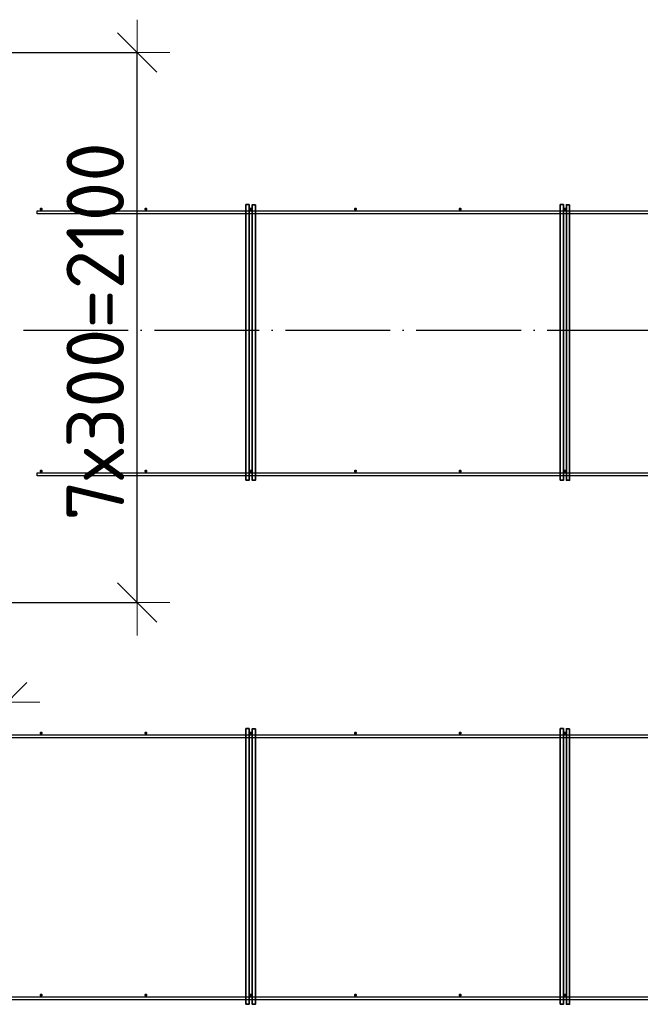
# Model space of a CAD drawing. Header units: millimetres. Extents: x -3725 to 93325, y -74170 to 82591.
# Tile 111 of 139: x 69468 to 71838, y 50767 to 54525. Entities that reach past the tile are written whole.
import ezdxf

# ---------------------------------------------------------------- set-up
doc = ezdxf.new("R2010")
doc.units = ezdxf.units.MM
doc.header["$PDMODE"] = 65
for name, pattern in [('______11', [500, 400, -50, 0, -50]), ('______3', [500, 400, -100]), ('______5', [1100, 800, -100, 100, -100])]:
    doc.linetypes.add(name, pattern=pattern)
doc.layers.add('Арм.стержн. Фиксатор', color=7, linetype='Continuous', lineweight=35, true_color=0x501e0f)
doc.layers.add('Осевая линия_ общее', color=7, linetype='______5', lineweight=13, true_color=0xa0a0a0)
doc.layers.add('Балка_ общее', color=7, linetype='______3', lineweight=13)
doc.layers.add('Размерная линия_ общее', color=7, linetype='Continuous', lineweight=13)
doc.styles.add('ISOCPEUR', font='ISOCPEUR')
doc.dimstyles.new('DIMSTYLE_3', dxfattribs={"dimtxt": 220, "dimasz": 250, "dimexe": 0, "dimexo": 0, "dimgap": 110, "dimtad": 2, "dimdec": 0, "dimrnd": 5, "dimzin": 12, "dimdsep": 46, "dimtxsty": 'ISOCPEUR', "dimblk1": 'ALL_ML_STRICH', "dimblk2": 'ALL_ML_STRICH', "dimsah": 1, "dimcen": 0, "dimclrd": 7, "dimclre": 256, "dimclrt": 7, "dimadec": 0, "dimazin": 0, "dimtfac": 1, "dimtdec": 0, "dimtix": 1, "dimtmove": 2, "dimatfit": 3, "dimfxl": 0, "dimtzin": 0, "dimlwd": 0, "dimlwe": -3, "dimarcsym": 0})

# ---------------------------------------------------------------- blocks, each defined once
blk = doc.blocks.new('СЛОЖНЫЙ_ОБЪЕКТ_5')
at = {"layer": 'Осевая линия_ общее', "color": 253, "linetype": '______11', "lineweight": -3, "true_color": 0xa0a0a0, "transparency": 33554687}
blk.add_line((57980, 53340), (76830, 53340), dxfattribs=at)
blk = doc.blocks.new('ALL_ML_STRICH')
at = {"color": 0, "linetype": 'ByBlock', "lineweight": -2}
for p, q in [((0, -0.5), (0, 0.5)), ((-0.3, -0.3), (0.3, 0.3)), ((-1, 0), (0.5, 0))]:
    blk.add_line(p, q, dxfattribs=at)
blk = doc.blocks.new('*D134')
at = {"layer": 'DEFPOINTS', "color": 7, "linetype": 'Continuous', "lineweight": 13, "transparency": 33554687}
for p in [(68770, 53794), (69420, 52294), (68770, 51920.7)]:
    blk.add_point(p, dxfattribs=at)
at = {"layer": 'Размерная линия_ общее', "color": 253, "linetype": 'Continuous', "lineweight": -2, "true_color": 0xa0a0a0, "transparency": 33554687}
for p, q in [((68770, 53694), (68770, 51920.7)), ((69420, 52194), (69420, 51920.7))]:
    blk.add_line(p, q, dxfattribs=at)
at = {"layer": 'Размерная линия_ общее', "color": 7, "linetype": 'Continuous', "lineweight": -2, "transparency": 33554687}
blk.add_line((68770, 51920.7), (69420, 51920.7), dxfattribs=at)
at = {"layer": 'Размерная линия_ общее', "color": 7, "linetype": 'Continuous', "lineweight": 13, "transparency": 33554687, "xscale": 250, "yscale": 250, "zscale": 250, "rotation": 180}
blk.add_blockref('ALL_ML_STRICH', (68770, 51920.7), dxfattribs=at)
at = {"layer": 'Размерная линия_ общее', "color": 7, "linetype": 'Continuous', "lineweight": 13, "transparency": 33554687, "xscale": 250, "yscale": 250, "zscale": 250}
blk.add_blockref('ALL_ML_STRICH', (69420, 51920.7), dxfattribs=at)
at = {"layer": 'Размерная линия_ общее', "color": 7, "linetype": 'Continuous', "lineweight": 13, "transparency": 33554687, "insert": (69106, 52080.7), "char_height": 220, "width": 660, "attachment_point": 5, "style": 'ISOCPEUR'}
blk.add_mtext('\\A1;{650}', dxfattribs=at)
blk = doc.blocks.new('*D140')
at = {"layer": 'DEFPOINTS', "color": 7, "linetype": 'Continuous', "lineweight": 13, "transparency": 33554687}
for p in [(68651, 54400), (69312.8, 52300), (69916.4, 52300)]:
    blk.add_point(p, dxfattribs=at)
at = {"layer": 'Размерная линия_ общее', "color": 253, "linetype": 'Continuous', "lineweight": -2, "true_color": 0xa0a0a0, "transparency": 33554687}
for p, q in [((68751, 54400), (69916.4, 54400)), ((69412.8, 52300), (69916.4, 52300))]:
    blk.add_line(p, q, dxfattribs=at)
at = {"layer": 'Размерная линия_ общее', "color": 7, "linetype": 'Continuous', "lineweight": -2, "transparency": 33554687}
blk.add_line((69916.4, 52300), (69916.4, 54400), dxfattribs=at)
at = {"layer": 'Размерная линия_ общее', "color": 7, "linetype": 'Continuous', "lineweight": 13, "transparency": 33554687, "xscale": 250, "yscale": 250, "zscale": 250}
for p, rotation in [((69916.4, 54400), 90), ((69916.4, 52300), 270)]:
    blk.add_blockref('ALL_ML_STRICH', p, dxfattribs=dict(at, rotation=rotation))
at = {"layer": 'Размерная линия_ общее', "color": 7, "linetype": 'Continuous', "lineweight": 13, "transparency": 33554687, "insert": (69646.4, 52613), "char_height": 220, "width": 11, "attachment_point": 1, "rotation": 90, "line_spacing_factor": 0.60241, "style": 'ISOCPEUR'}
blk.add_mtext('7х300=2100', dxfattribs=at)

msp = doc.modelspace()

# ---------------------------------------------------------------- hatches: boundary and pattern name
at = {"layer": 'Арм.стержн. Фиксатор', "linetype": 'Continuous', "lineweight": 35, "transparency": 33554687}
for points in [[(69556, 53802), (69555.5, 53804.3), (69554.2, 53806.2), (69552.3, 53807.5), (69550, 53808), (69547.7, 53807.5), (69545.8, 53806.2), (69544.5, 53804.3), (69544, 53802), (69544.5, 53799.7), (69545.8, 53797.8), (69547.7, 53796.5), (69550, 53796), (69552.3, 53796.5), (69554.2, 53797.8), (69555.5, 53799.7)], [(69956, 53802), (69955.5, 53804.3), (69954.2, 53806.2), (69952.3, 53807.5), (69950, 53808), (69947.7, 53807.5), (69945.8, 53806.2), (69944.5, 53804.3), (69944, 53802), (69944.5, 53799.7), (69945.8, 53797.8), (69947.7, 53796.5), (69950, 53796), (69952.3, 53796.5), (69954.2, 53797.8), (69955.5, 53799.7)], [(70356, 53802), (70355.5, 53804.3), (70354.2, 53806.2), (70352.3, 53807.5), (70350, 53808), (70347.7, 53807.5), (70345.8, 53806.2), (70344.5, 53804.3), (70344, 53802), (70344.5, 53799.7), (70345.8, 53797.8), (70347.7, 53796.5), (70350, 53796), (70352.3, 53796.5), (70354.2, 53797.8), (70355.5, 53799.7)], [(70756, 53802), (70755.5, 53804.3), (70754.2, 53806.2), (70752.3, 53807.5), (70750, 53808), (70747.7, 53807.5), (70745.8, 53806.2), (70744.5, 53804.3), (70744, 53802), (70744.5, 53799.7), (70745.8, 53797.8), (70747.7, 53796.5), (70750, 53796), (70752.3, 53796.5), (70754.2, 53797.8), (70755.5, 53799.7)], [(71156, 53802), (71155.5, 53804.3), (71154.2, 53806.2), (71152.3, 53807.5), (71150, 53808), (71147.7, 53807.5), (71145.8, 53806.2), (71144.5, 53804.3), (71144, 53802), (71144.5, 53799.7), (71145.8, 53797.8), (71147.7, 53796.5), (71150, 53796), (71152.3, 53796.5), (71154.2, 53797.8), (71155.5, 53799.7)], [(71556, 53802), (71555.5, 53804.3), (71554.2, 53806.2), (71552.3, 53807.5), (71550, 53808), (71547.7, 53807.5), (71545.8, 53806.2), (71544.5, 53804.3), (71544, 53802), (71544.5, 53799.7), (71545.8, 53797.8), (71547.7, 53796.5), (71550, 53796), (71552.3, 53796.5), (71554.2, 53797.8), (71555.5, 53799.7)], [(69556, 52802), (69555.5, 52804.3), (69554.2, 52806.2), (69552.3, 52807.5), (69550, 52808), (69547.7, 52807.5), (69545.8, 52806.2), (69544.5, 52804.3), (69544, 52802), (69544.5, 52799.7), (69545.8, 52797.8), (69547.7, 52796.5), (69550, 52796), (69552.3, 52796.5), (69554.2, 52797.8), (69555.5, 52799.7)], [(69956, 52802), (69955.5, 52804.3), (69954.2, 52806.2), (69952.3, 52807.5), (69950, 52808), (69947.7, 52807.5), (69945.8, 52806.2), (69944.5, 52804.3), (69944, 52802), (69944.5, 52799.7), (69945.8, 52797.8), (69947.7, 52796.5), (69950, 52796), (69952.3, 52796.5), (69954.2, 52797.8), (69955.5, 52799.7)], [(70356, 52802), (70355.5, 52804.3), (70354.2, 52806.2), (70352.3, 52807.5), (70350, 52808), (70347.7, 52807.5), (70345.8, 52806.2), (70344.5, 52804.3), (70344, 52802), (70344.5, 52799.7), (70345.8, 52797.8), (70347.7, 52796.5), (70350, 52796), (70352.3, 52796.5), (70354.2, 52797.8), (70355.5, 52799.7)], [(70756, 52802), (70755.5, 52804.3), (70754.2, 52806.2), (70752.3, 52807.5), (70750, 52808), (70747.7, 52807.5), (70745.8, 52806.2), (70744.5, 52804.3), (70744, 52802), (70744.5, 52799.7), (70745.8, 52797.8), (70747.7, 52796.5), (70750, 52796), (70752.3, 52796.5), (70754.2, 52797.8), (70755.5, 52799.7)], [(71156, 52802), (71155.5, 52804.3), (71154.2, 52806.2), (71152.3, 52807.5), (71150, 52808), (71147.7, 52807.5), (71145.8, 52806.2), (71144.5, 52804.3), (71144, 52802), (71144.5, 52799.7), (71145.8, 52797.8), (71147.7, 52796.5), (71150, 52796), (71152.3, 52796.5), (71154.2, 52797.8), (71155.5, 52799.7)], [(71556, 52802), (71555.5, 52804.3), (71554.2, 52806.2), (71552.3, 52807.5), (71550, 52808), (71547.7, 52807.5), (71545.8, 52806.2), (71544.5, 52804.3), (71544, 52802), (71544.5, 52799.7), (71545.8, 52797.8), (71547.7, 52796.5), (71550, 52796), (71552.3, 52796.5), (71554.2, 52797.8), (71555.5, 52799.7)], [(69556, 51802), (69555.5, 51804.3), (69554.2, 51806.2), (69552.3, 51807.5), (69550, 51808), (69547.7, 51807.5), (69545.8, 51806.2), (69544.5, 51804.3), (69544, 51802), (69544.5, 51799.7), (69545.8, 51797.8), (69547.7, 51796.5), (69550, 51796), (69552.3, 51796.5), (69554.2, 51797.8), (69555.5, 51799.7)], [(69956, 51802), (69955.5, 51804.3), (69954.2, 51806.2), (69952.3, 51807.5), (69950, 51808), (69947.7, 51807.5), (69945.8, 51806.2), (69944.5, 51804.3), (69944, 51802), (69944.5, 51799.7), (69945.8, 51797.8), (69947.7, 51796.5), (69950, 51796), (69952.3, 51796.5), (69954.2, 51797.8), (69955.5, 51799.7)], [(70356, 51802), (70355.5, 51804.3), (70354.2, 51806.2), (70352.3, 51807.5), (70350, 51808), (70347.7, 51807.5), (70345.8, 51806.2), (70344.5, 51804.3), (70344, 51802), (70344.5, 51799.7), (70345.8, 51797.8), (70347.7, 51796.5), (70350, 51796), (70352.3, 51796.5), (70354.2, 51797.8), (70355.5, 51799.7)], [(70756, 51802), (70755.5, 51804.3), (70754.2, 51806.2), (70752.3, 51807.5), (70750, 51808), (70747.7, 51807.5), (70745.8, 51806.2), (70744.5, 51804.3), (70744, 51802), (70744.5, 51799.7), (70745.8, 51797.8), (70747.7, 51796.5), (70750, 51796), (70752.3, 51796.5), (70754.2, 51797.8), (70755.5, 51799.7)], [(71156, 51802), (71155.5, 51804.3), (71154.2, 51806.2), (71152.3, 51807.5), (71150, 51808), (71147.7, 51807.5), (71145.8, 51806.2), (71144.5, 51804.3), (71144, 51802), (71144.5, 51799.7), (71145.8, 51797.8), (71147.7, 51796.5), (71150, 51796), (71152.3, 51796.5), (71154.2, 51797.8), (71155.5, 51799.7)], [(71556, 51802), (71555.5, 51804.3), (71554.2, 51806.2), (71552.3, 51807.5), (71550, 51808), (71547.7, 51807.5), (71545.8, 51806.2), (71544.5, 51804.3), (71544, 51802), (71544.5, 51799.7), (71545.8, 51797.8), (71547.7, 51796.5), (71550, 51796), (71552.3, 51796.5), (71554.2, 51797.8), (71555.5, 51799.7)], [(69556, 50802), (69555.5, 50804.3), (69554.2, 50806.2), (69552.3, 50807.5), (69550, 50808), (69547.7, 50807.5), (69545.8, 50806.2), (69544.5, 50804.3), (69544, 50802), (69544.5, 50799.7), (69545.8, 50797.8), (69547.7, 50796.5), (69550, 50796), (69552.3, 50796.5), (69554.2, 50797.8), (69555.5, 50799.7)], [(69956, 50802), (69955.5, 50804.3), (69954.2, 50806.2), (69952.3, 50807.5), (69950, 50808), (69947.7, 50807.5), (69945.8, 50806.2), (69944.5, 50804.3), (69944, 50802), (69944.5, 50799.7), (69945.8, 50797.8), (69947.7, 50796.5), (69950, 50796), (69952.3, 50796.5), (69954.2, 50797.8), (69955.5, 50799.7)], [(70356, 50802), (70355.5, 50804.3), (70354.2, 50806.2), (70352.3, 50807.5), (70350, 50808), (70347.7, 50807.5), (70345.8, 50806.2), (70344.5, 50804.3), (70344, 50802), (70344.5, 50799.7), (70345.8, 50797.8), (70347.7, 50796.5), (70350, 50796), (70352.3, 50796.5), (70354.2, 50797.8), (70355.5, 50799.7)], [(70756, 50802), (70755.5, 50804.3), (70754.2, 50806.2), (70752.3, 50807.5), (70750, 50808), (70747.7, 50807.5), (70745.8, 50806.2), (70744.5, 50804.3), (70744, 50802), (70744.5, 50799.7), (70745.8, 50797.8), (70747.7, 50796.5), (70750, 50796), (70752.3, 50796.5), (70754.2, 50797.8), (70755.5, 50799.7)], [(71156, 50802), (71155.5, 50804.3), (71154.2, 50806.2), (71152.3, 50807.5), (71150, 50808), (71147.7, 50807.5), (71145.8, 50806.2), (71144.5, 50804.3), (71144, 50802), (71144.5, 50799.7), (71145.8, 50797.8), (71147.7, 50796.5), (71150, 50796), (71152.3, 50796.5), (71154.2, 50797.8), (71155.5, 50799.7)], [(71556, 50802), (71555.5, 50804.3), (71554.2, 50806.2), (71552.3, 50807.5), (71550, 50808), (71547.7, 50807.5), (71545.8, 50806.2), (71544.5, 50804.3), (71544, 50802), (71544.5, 50799.7), (71545.8, 50797.8), (71547.7, 50796.5), (71550, 50796), (71552.3, 50796.5), (71554.2, 50797.8), (71555.5, 50799.7)]]:
    msp.add_hatch(color=34, dxfattribs=at).paths.add_polyline_path(points)

# ---------------------------------------------------------------- linework, layer by layer
at = {"layer": 'Арм.стержн. Фиксатор', "color": 34, "linetype": 'Continuous', "lineweight": 35, "transparency": 33554687}
for points in [[(70332, 52767.1), (70332, 53819.2), (70344, 53819.2), (70344, 52767.1), (70332, 52767.1)], [(70368, 53818.9), (70368, 52766.9), (70356, 52766.9), (70356, 53818.9), (70368, 53818.9)], [(71532, 52767.1), (71532, 53819.2), (71544, 53819.2), (71544, 52767.1), (71532, 52767.1)], [(71568, 53818.9), (71568, 52766.9), (71556, 52766.9), (71556, 53818.9), (71568, 53818.9)], [(70332, 50767.1), (70332, 51819.2), (70344, 51819.2), (70344, 50767.1), (70332, 50767.1)], [(70368, 51818.9), (70368, 50766.9), (70356, 50766.9), (70356, 51818.9), (70368, 51818.9)], [(71532, 50767.1), (71532, 51819.2), (71544, 51819.2), (71544, 50767.1), (71532, 50767.1)], [(71568, 51818.9), (71568, 50766.9), (71556, 50766.9), (71556, 51818.9), (71568, 51818.9)]]:
    msp.add_lwpolyline(points, dxfattribs=at)
at = {"layer": 'Арм.стержн. Фиксатор', "color": 34, "linetype": 'Continuous', "lineweight": 25, "transparency": 33554687}
for points in [[(69534.2, 53796), (74470, 53796), (74470, 53784), (69534.2, 53784), (69534.2, 53796)], [(69534.2, 53796), (74470, 53796), (74470, 53784), (69534.2, 53784), (69534.2, 53796)], [(69534.2, 52796), (74470, 52796), (74470, 52784), (69534.2, 52784), (69534.2, 52796)], [(69534.2, 52796), (74470, 52796), (74470, 52784), (69534.2, 52784), (69534.2, 52796)], [(62289.5, 51796), (74470, 51796), (74470, 51784), (62289.5, 51784), (62289.5, 51796)], [(62289.5, 51796), (74470, 51796), (74470, 51784), (62289.5, 51784), (62289.5, 51796)], [(62289.5, 50796), (74470, 50796), (74470, 50784), (62289.5, 50784), (62289.5, 50796)], [(62289.5, 50796), (74470, 50796), (74470, 50784), (62289.5, 50784), (62289.5, 50796)]]:
    msp.add_lwpolyline(points, dxfattribs=at)

# ---------------------------------------------------------------- block references
at = {"layer": 'Балка_ общее', "color": 7, "linetype": 'Continuous', "lineweight": 13, "transparency": 33554687}
msp.add_blockref('СЛОЖНЫЙ_ОБЪЕКТ_5', (0, 0), dxfattribs=at)

# ---------------------------------------------------------------- dimensions: what is measured, and where the dimension line sits
at = {"layer": 'Размерная линия_ общее', "color": 7, "linetype": 'Continuous', "lineweight": 13, "transparency": 33554687}
dim = msp.add_linear_dim(base=(69916.4, 54400), p1=(69412.8, 52300), p2=(68751, 54400), angle=90, text='7х300=2100', dimstyle='DIMSTYLE_3', override={"dimpost": '<>', "dimclrd": 7, "dimclre": 253, "dimclrt": 7, "dimlwd": 0, "dimlwe": 65533}, dxfattribs=at)
dim.commit()
dim.dimension.update_dxf_attribs({"geometry": '*D140', "text_midpoint": (69806.4, 53350), "dimtype": 160})
dim = msp.add_linear_dim(base=(69420, 51920.7), p1=(68770, 53694), p2=(69420, 52194), dimstyle='DIMSTYLE_3', override={"dimpost": '<>', "dimclrd": 7, "dimclre": 253, "dimclrt": 7, "dimlwd": 0, "dimlwe": 65533}, dxfattribs=at)
dim.commit()
dim.dimension.update_dxf_attribs({"geometry": '*D134', "text_midpoint": (69106, 52080.7), "dimtype": 160})

doc.saveas('drawing.dxf')
